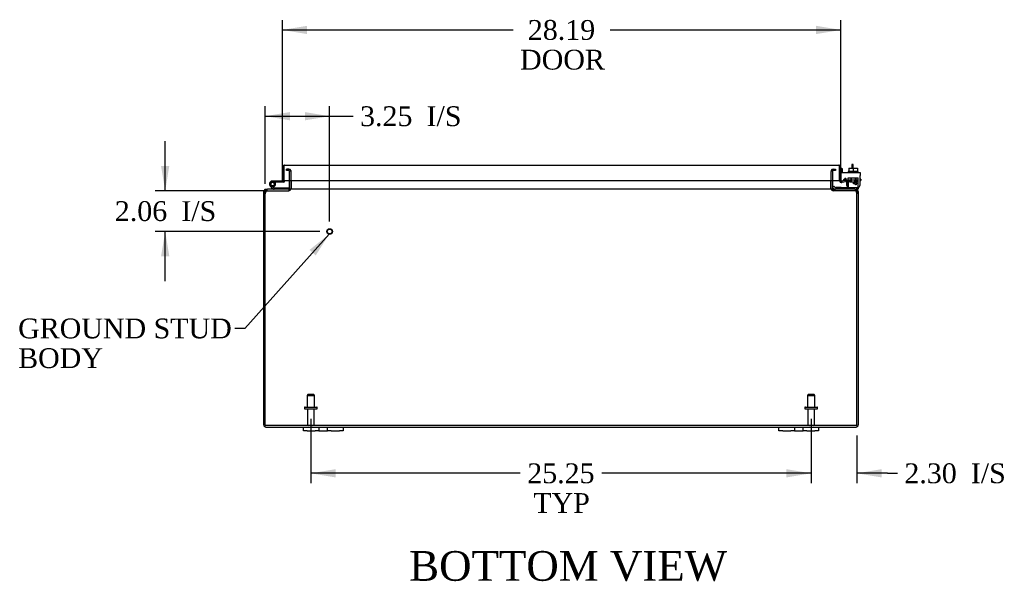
# Model space of a CAD drawing. Header units: inches. Extents: x 17 to 230, y 8 to 158.
# Tile 1 of 8: x 60 to 110, y 8 to 36. Entities that reach past the tile are written whole.
import ezdxf
from ezdxf.enums import TextEntityAlignment as Align

# ---------------------------------------------------------------- set-up
doc = ezdxf.new("R2010")
doc.units = ezdxf.units.IN
doc.header["$MEASUREMENT"] = 0
for name, color, linetype in [('COM40153-1', 7, 'CONTINUOUS'), ('COM40153-2', 7, 'CONTINUOUS'), ('COM42667', 7, 'CONTINUOUS'), ('COM42780', 7, 'CONTINUOUS'), ('COM48461', 7, 'CONTINUOUS'), ('COM48514', 7, 'CONTINUOUS'), ('COM71780-21', 7, 'CONTINUOUS'), ('DEFAULT', 7, 'CONTINUOUS'), ('FET07710', 7, 'CONTINUOUS'), ('HNG10620-32B', 7, 'CONTINUOUS'), ('HNG10620-32C', 7, 'CONTINUOUS'), ('HNG10620-32P', 7, 'CONTINUOUS'), ('SCC19011', 7, 'CONTINUOUS'), ('STD21878', 7, 'CONTINUOUS'), ('STD26094', 7, 'CONTINUOUS'), ('WAF25035', 7, 'CONTINUOUS')]:
    doc.layers.add(name, color=color, linetype=linetype)
doc.styles.add('SEACAD_TIMES_NEW_ROMAN', font='times.ttf')

# ---------------------------------------------------------------- blocks, each defined once
blk = doc.blocks.new('SEANNOT_GROUP1')
at = {"layer": 'DEFAULT', "linetype": 'Continuous'}
blk.add_hatch(color=136, dxfattribs=at).paths.add_polyline_path([(75.098, 24.114), (75.776, 25.184), (74.787, 24.392)])
at = {"layer": 'DEFAULT', "color": 136, "linetype": 'Continuous'}
blk.add_line((71.522, 20.43), (71.022, 20.43), dxfattribs=at)
blk.add_lwpolyline([(71.522, 20.43), (75.776, 25.184)], dxfattribs=at)
at = {"layer": 'DEFAULT', "color": 136, "linetype": 'Continuous', "style": 'SEACAD_TIMES_NEW_ROMAN'}
for s, p in [('GROUND STUD', (60.08, 20.93)), ('BODY', (60.08, 19.43))]:
    blk.add_text(s, height=1, dxfattribs=at).set_placement(p, align=Align.TOP_LEFT)
blk = doc.blocks.new('GDIMGGROUP4')
at = {"layer": 'DEFAULT', "linetype": 'Continuous'}
for points in [[(76.104, 12.909), (76.104, 13.326), (74.854, 13.118)], [(98.854, 12.909), (100.104, 13.118), (98.854, 13.326)]]:
    blk.add_hatch(color=136, dxfattribs=at).paths.add_polyline_path(points)
at = {"layer": 'DEFAULT', "color": 136, "linetype": 'Continuous'}
for p, q in [((74.854, 15.863), (74.854, 12.618)), ((100.104, 15.863), (100.104, 12.618)), ((85.423, 13.118), (74.854, 13.118)), ((100.104, 13.118), (89.536, 13.118))]:
    blk.add_line(p, q, dxfattribs=at)
at = {"layer": 'DEFAULT', "color": 136, "linetype": 'Continuous', "style": 'SEACAD_TIMES_NEW_ROMAN'}
for s, p in [('25.25', (85.773, 13.618)), ('TYP', (86.081, 12.118))]:
    blk.add_text(s, height=1, dxfattribs=at).set_placement(p, align=Align.TOP_LEFT)
blk = doc.blocks.new('GDIMGGROUP11')
at = {"layer": 'DEFAULT', "linetype": 'Continuous'}
for points in [[(74.666, 35.704), (73.416, 35.496), (74.666, 35.287)], [(100.354, 35.704), (100.354, 35.287), (101.604, 35.496)]]:
    blk.add_hatch(color=136, dxfattribs=at).paths.add_polyline_path(points)
at = {"layer": 'DEFAULT', "color": 136, "linetype": 'Continuous'}
for p, q in [((73.416, 28.369), (73.416, 35.996)), ((101.604, 28.397), (101.604, 35.996)), ((73.416, 35.496), (85.063, 35.496)), ((89.958, 35.496), (101.604, 35.496))]:
    blk.add_line(p, q, dxfattribs=at)
at = {"layer": 'DEFAULT', "color": 136, "linetype": 'Continuous', "style": 'SEACAD_TIMES_NEW_ROMAN'}
for s, p in [('28.19', (85.804, 35.996)), ('DOOR', (85.413, 34.496))]:
    blk.add_text(s, height=1, dxfattribs=at).set_placement(p, align=Align.TOP_LEFT)
blk = doc.blocks.new('GDIMGGROUP14')
at = {"layer": 'DEFAULT', "linetype": 'Continuous'}
for points in [[(98.854, 12.909), (100.104, 13.118), (98.854, 13.326)], [(103.657, 12.909), (103.657, 13.326), (102.407, 13.118)]]:
    blk.add_hatch(color=136, dxfattribs=at).paths.add_polyline_path(points)
at = {"layer": 'DEFAULT', "color": 136, "linetype": 'Continuous'}
for p, q in [((100.104, 15.863), (100.104, 12.618)), ((102.407, 15.026), (102.407, 12.618)), ((100.104, 13.118), (97.604, 13.118)), ((103.957, 13.118), (102.407, 13.118)), ((103.957, 13.118), (104.457, 13.118))]:
    blk.add_line(p, q, dxfattribs=at)
at = {"layer": 'DEFAULT', "color": 136, "linetype": 'Continuous', "style": 'SEACAD_TIMES_NEW_ROMAN'}
for s, p in [('2.30', (104.807, 13.618)), ('I/S', (108.161, 13.618))]:
    blk.add_text(s, height=1, dxfattribs=at).set_placement(p, align=Align.TOP_LEFT)
blk = doc.blocks.new('GDIMGGROUP16')
at = {"layer": 'DEFAULT', "linetype": 'Continuous'}
for points in [[(73.801, 31.35), (72.551, 31.142), (73.801, 30.933)], [(74.551, 31.35), (74.551, 30.933), (75.801, 31.142)]]:
    blk.add_hatch(color=136, dxfattribs=at).paths.add_polyline_path(points)
at = {"layer": 'DEFAULT', "color": 136, "linetype": 'Continuous'}
for p, q in [((72.551, 27.728), (72.551, 31.642)), ((75.801, 25.822), (75.801, 31.642)), ((72.551, 31.142), (76.487, 31.142)), ((76.487, 31.142), (76.987, 31.142))]:
    blk.add_line(p, q, dxfattribs=at)
at = {"layer": 'DEFAULT', "color": 136, "linetype": 'Continuous', "style": 'SEACAD_TIMES_NEW_ROMAN'}
for s, p in [('3.25', (77.337, 31.642)), ('I/S', (80.691, 31.642))]:
    blk.add_text(s, height=1, dxfattribs=at).set_placement(p, align=Align.TOP_LEFT)
blk = doc.blocks.new('GDIMGGROUP17')
at = {"layer": 'DEFAULT', "linetype": 'Continuous'}
for points in [[(67.293, 28.632), (67.502, 27.382), (67.71, 28.632)], [(67.293, 24.072), (67.71, 24.072), (67.502, 25.322)]]:
    blk.add_hatch(color=136, dxfattribs=at).paths.add_polyline_path(points)
at = {"layer": 'DEFAULT', "color": 136, "linetype": 'Continuous'}
for p, q in [((67.502, 27.382), (67.502, 29.882)), ((72.667, 27.382), (67.002, 27.382)), ((75.301, 25.322), (67.002, 25.322)), ((67.502, 22.822), (67.502, 25.322))]:
    blk.add_line(p, q, dxfattribs=at)
at = {"layer": 'DEFAULT', "color": 136, "linetype": 'Continuous', "style": 'SEACAD_TIMES_NEW_ROMAN'}
for s, p in [('2.06', (64.96, 26.852)), ('I/S', (68.314, 26.852))]:
    blk.add_text(s, height=1, dxfattribs=at).set_placement(p, align=Align.TOP_LEFT)

msp = doc.modelspace()

# ---------------------------------------------------------------- linework, layer by layer
at = {"layer": 'COM40153-1', "color": 7}
for p, q in [((102.157, 28.704), (102.157, 28.526)), ((102.229, 28.704), (102.157, 28.704)), ((102.229, 28.526), (102.229, 28.704))]:
    msp.add_line(p, q, dxfattribs=at)
at = {"layer": 'COM40153-2', "color": 7}
for p, q in [((101.676, 28.492), (101.604, 28.492)), ((101.676, 28.3), (101.676, 28.492)), ((101.889, 27.892), (101.731, 27.892)), ((101.881, 27.964), (101.777, 27.964)), ((102.604, 27.964), (102.575, 27.964)), ((102.575, 27.892), (102.604, 27.892)), ((102.604, 27.964), (102.604, 27.892))]:
    msp.add_line(p, q, dxfattribs=at)
msp.add_arc((101.712, 28), 0.108, 180, 186.8545, dxfattribs=at)
at = {"layer": 'COM42667', "color": 7}
for p, q in [((101.605, 28.3), (102.575, 28.3)), ((101.605, 28.157), (101.605, 28.3)), ((101.605, 28.157), (101.605, 27.901)), ((101.719, 27.875), (101.779, 27.966)), ((101.889, 27.934), (101.889, 27.674)), ((102.238, 27.762), (102.354, 27.924)), ((102.348, 27.875), (102.269, 27.762)), ((102.348, 27.762), (102.348, 27.875)), ((102.354, 27.924), (102.378, 27.924)), ((102.378, 27.924), (102.378, 27.762)), ((102.575, 28.3), (102.575, 28.157)), ((102.575, 27.674), (102.575, 28.157)), ((102.238, 27.734), (102.238, 27.762)), ((102.348, 27.734), (102.238, 27.734)), ((102.269, 27.762), (102.348, 27.762)), ((102.348, 27.674), (102.348, 27.734)), ((102.378, 27.674), (102.348, 27.674)), ((102.378, 27.762), (102.412, 27.762)), ((102.412, 27.734), (102.378, 27.734)), ((102.378, 27.734), (102.378, 27.674)), ((102.412, 27.762), (102.412, 27.734))]:
    msp.add_line(p, q, dxfattribs=at)
for centre, radius, start, end in [((101.665, 27.901), 0.06, 180, 202.199), ((101.829, 27.934), 0.06, 0, 147.1545), ((102.014, 27.674), 0.125, 180, 270), ((102.45, 27.674), 0.125, 270, 0)]:
    msp.add_arc(centre, radius, start, end, dxfattribs=at)
at = {"layer": 'COM42780', "color": 7}
for p, q in [((101.976, 28.026), (102.476, 28.026)), ((101.976, 27.94), (101.976, 28.026)), ((101.976, 27.886), (101.976, 27.94)), ((101.976, 27.94), (101.976, 27.47)), ((101.976, 27.931), (102.476, 27.931)), ((102.031, 27.931), (102.031, 27.836)), ((102.031, 27.836), (102.421, 27.836)), ((102.101, 28.026), (102.101, 27.836)), ((102.12, 28.026), (102.12, 27.836)), ((102.333, 27.836), (102.333, 28.026)), ((102.351, 28.026), (102.351, 27.836)), ((102.421, 27.836), (102.421, 27.931)), ((102.476, 27.886), (102.476, 28.026)), ((102.476, 27.596), (102.476, 27.886)), ((101.176, 27.547), (101.244, 27.614)), ((101.176, 27.547), (101.227, 27.496)), ((101.244, 27.614), (101.294, 27.563)), ((101.328, 27.549), (102.226, 27.549)), ((101.361, 27.548), (101.361, 27.549)), ((101.421, 27.548), (101.361, 27.548)), ((101.421, 27.548), (101.421, 27.549)), ((101.45, 27.548), (101.421, 27.548)), ((101.45, 27.548), (101.45, 27.549)), ((101.611, 27.548), (101.45, 27.548)), ((101.562, 27.548), (101.562, 27.549)), ((101.611, 27.548), (101.611, 27.549)), ((102.226, 27.549), (102.476, 27.549)), ((102.476, 27.454), (102.374, 27.454)), ((102.476, 27.552), (102.476, 27.596)), ((102.476, 27.549), (102.476, 27.552)), ((102.476, 27.549), (102.476, 27.454))]:
    msp.add_line(p, q, dxfattribs=at)
for radius in [0.143, 0.048]:
    msp.add_arc((101.328, 27.597), radius, 225, 270, dxfattribs=at)
msp.add_ellipse((101.726, 28.555), major_axis=(0, -14.322), ratio=0.017455, start_param=1.503851, end_param=1.524085, dxfattribs=at)
for points, knots in [([(101.968, 27.549), (101.969, 27.549), (101.971, 27.55), (101.972, 27.554), (101.973, 27.555), (101.973, 27.556)], [0, 0, 0, 0, 0.25, 0.25, 0.3597521, 0.3597521, 0.3597521, 0.3597521]), ([(101.976, 27.47), (101.976, 27.465), (101.976, 27.461), (101.973, 27.456), (101.971, 27.454), (101.968, 27.454)], [0, 0, 0, 0, 0.5, 0.5, 1, 1, 1, 1]), ([(101.973, 27.556), (101.973, 27.557), (101.973, 27.557), (101.974, 27.559), (101.974, 27.561), (101.975, 27.567), (101.975, 27.572), (101.976, 27.584), (101.976, 27.59), (101.976, 27.596)], [0.3597521, 0.3597521, 0.3597521, 0.3597521, 0.375, 0.375, 0.5, 0.5, 0.75, 0.75, 1, 1, 1, 1])]:
    msp.add_open_spline(points, degree=3, knots=knots, dxfattribs=at)
at = {"layer": 'COM48461', "color": 7}
for p, q in [((73.624, 28.395), (73.624, 28.467)), ((73.695, 28.467), (73.624, 28.467)), ((73.695, 28.395), (73.624, 28.395)), ((73.746, 28.467), (73.695, 28.467)), ((73.746, 28.395), (73.695, 28.395)), ((73.746, 28.395), (73.746, 28.467)), ((73.78, 28.371), (73.848, 28.396)), ((73.782, 27.897), (73.782, 28.359)), ((73.854, 27.897), (73.854, 28.359)), ((101.104, 27.897), (101.104, 28.359)), ((101.179, 28.371), (101.111, 28.396)), ((101.176, 28.359), (101.176, 27.897)), ((101.212, 28.395), (101.212, 28.467)), ((101.264, 28.395), (101.212, 28.395)), ((101.225, 28.467), (101.264, 28.467)), ((101.264, 28.467), (101.334, 28.467)), ((101.334, 28.395), (101.264, 28.395)), ((101.334, 28.467), (101.334, 28.395)), ((73.782, 27.49), (73.782, 27.897)), ((73.854, 27.49), (73.854, 27.897)), ((101.104, 27.49), (101.104, 27.897)), ((101.176, 27.897), (101.176, 27.49)), ((72.479, 27.228), (72.479, 27.346)), ((72.551, 27.346), (72.479, 27.346)), ((72.551, 27.228), (72.551, 27.346)), ((72.568, 27.377), (72.587, 27.382)), ((72.587, 27.382), (72.587, 27.454)), ((72.587, 27.454), (72.657, 27.454)), ((72.587, 27.382), (73.746, 27.382)), ((73.746, 27.454), (73.746, 27.382)), ((73.781, 27.48), (73.843, 27.462)), ((73.843, 27.462), (73.85, 27.46)), ((101.115, 27.462), (101.109, 27.46)), ((101.178, 27.48), (101.115, 27.462)), ((101.212, 27.454), (101.212, 27.382)), ((102.371, 27.382), (101.212, 27.382)), ((102.302, 27.454), (102.371, 27.454)), ((102.371, 27.382), (102.371, 27.454)), ((102.391, 27.377), (102.371, 27.382)), ((102.407, 27.346), (102.407, 27.228)), ((102.407, 27.346), (102.479, 27.346)), ((102.479, 27.346), (102.479, 27.228)), ((72.479, 15.562), (72.479, 27.228)), ((102.479, 27.228), (102.479, 15.562)), ((72.587, 15.454), (74.479, 15.454)), ((76.479, 15.454), (98.479, 15.454)), ((100.479, 15.454), (102.371, 15.454))]:
    msp.add_line(p, q, dxfattribs=at)
for centre, radius, start, end in [((73.746, 28.359), 0.108, 19.7821, 90), ((73.746, 28.359), 0.036, 19.7822, 89.9999), ((73.746, 28.359), 0.036, 0, 19.7821), ((73.746, 28.359), 0.108, 0, 19.7821), ((101.212, 28.359), 0.108, 160.2179, 180), ((101.212, 28.359), 0.108, 90, 160.2179), ((101.212, 28.359), 0.036, 160.2179, 180), ((101.212, 28.359), 0.036, 90.0001, 160.2178), ((72.587, 27.346), 0.108, 122.6431, 180), ((72.588, 27.346), 0.109, 90.0913, 122.5518), ((72.587, 27.346), 0.036, 122.6431, 180), ((73.746, 27.49), 0.036, 270.0001, 343.7794), ((73.746, 27.49), 0.108, 270, 343.7795), ((73.746, 27.49), 0.036, 343.7795, 0), ((73.746, 27.49), 0.108, 343.7795, 0), ((101.212, 27.49), 0.108, 180, 196.2205), ((101.212, 27.49), 0.108, 196.2205, 270), ((101.212, 27.49), 0.036, 180, 196.2205), ((101.212, 27.49), 0.036, 196.2206, 269.9999), ((102.371, 27.346), 0.108, 57.3569, 90), ((102.371, 27.346), 0.036, 0, 57.3569), ((102.371, 27.346), 0.108, 0, 57.3569), ((72.587, 15.562), 0.108, 180, 270), ((72.587, 15.562), 0.036, 180, 270), ((102.371, 15.562), 0.108, 270, 0), ((102.371, 15.562), 0.036, 270, 0)]:
    msp.add_arc(centre, radius, start, end, dxfattribs=at)
at = {"layer": 'COM48514', "color": 7}
for p, q in [((73.879, 27.49), (73.879, 27.897)), ((101.08, 27.897), (101.08, 27.49)), ((102.302, 27.454), (72.657, 27.454)), ((73.879, 27.49), (73.879, 27.48)), ((101.08, 27.48), (101.08, 27.49)), ((72.551, 15.526), (72.551, 27.228)), ((102.407, 15.526), (102.407, 27.228)), ((102.407, 15.526), (72.551, 15.526))]:
    msp.add_line(p, q, dxfattribs=at)
for centre, radius, start, end in [((72.801, 27.228), 0.25, 151.8454, 180), ((72.795, 27.301), 0.219, 141.4717, 168.0655), ((72.66, 27.407), 0.0474, 94.5956, 140.4649), ((73.797, 27.598), 0.144, 273.4883, 305.1665), ((101.162, 27.598), 0.144, 234.8335, 266.5117), ((102.298, 27.407), 0.0474, 39.5351, 85.4044), ((102.164, 27.301), 0.219, 11.9345, 38.5283), ((102.157, 27.228), 0.25, 0, 28.1546)]:
    msp.add_arc(centre, radius, start, end, dxfattribs=at)
at = {"layer": 'COM71780-21', "color": 7}
for p, q in [((73.416, 27.869), (73.416, 28.556)), ((73.488, 28.658), (73.488, 28.556)), ((73.488, 27.869), (73.488, 28.556)), ((73.489, 28.556), (73.489, 28.658)), ((73.489, 28.556), (73.489, 27.897)), ((73.524, 28.664), (101.496, 28.664)), ((101.532, 28.556), (101.532, 28.658)), ((101.532, 28.658), (101.532, 28.556)), ((101.532, 27.897), (101.532, 28.556)), ((101.532, 28.556), (101.532, 27.897)), ((101.604, 28.556), (101.604, 27.897)), ((73.416, 27.869), (73.488, 27.869)), ((73.489, 27.897), (101.532, 27.897)), ((101.604, 27.897), (101.532, 27.897)), ((101.617, 27.87), (101.571, 27.815)), ((101.817, 27.892), (101.647, 27.862)), ((101.647, 27.862), (101.659, 27.791)), ((101.829, 27.821), (101.817, 27.892)), ((101.829, 27.821), (101.659, 27.791))]:
    msp.add_line(p, q, dxfattribs=at)
for centre, radius, start, end in [((73.524, 28.556), 0.108, 109.4712, 180), ((73.524, 28.556), 0.108, 90, 109.4712), ((101.496, 28.556), 0.108, 70.5288, 90), ((101.496, 28.556), 0.108, 0, 70.5288), ((101.64, 27.897), 0.108, 180, 230), ((101.64, 27.897), 0.036, 180, 230), ((101.64, 27.897), 0.036, 230, 280), ((101.64, 27.897), 0.108, 230.0001, 279.9999)]:
    msp.add_arc(centre, radius, start, end, dxfattribs=at)
for centre, start_param, end_param in [((73.524, 28.556), 3.141593, 3.48143), ((101.496, 28.556), 2.801756, 3.141593)]:
    msp.add_ellipse(centre, major_axis=(0, -0.108), ratio=0.997813, start_param=start_param, end_param=end_param, dxfattribs=at)
at = {"layer": 'FET07710', "color": 7}
for p, q in [((74.479, 15.267), (74.479, 15.454)), ((74.479, 15.454), (74.667, 15.454)), ((74.667, 15.454), (75.073, 15.454)), ((75.073, 15.454), (75.261, 15.454)), ((75.261, 15.454), (75.479, 15.454)), ((75.261, 15.454), (75.261, 15.267)), ((75.479, 15.454), (75.479, 15.454)), ((75.479, 15.454), (75.697, 15.454)), ((75.697, 15.267), (75.697, 15.454)), ((75.697, 15.454), (75.885, 15.454)), ((75.885, 15.454), (76.292, 15.454)), ((76.292, 15.454), (76.479, 15.454)), ((76.479, 15.454), (76.479, 15.267)), ((98.479, 15.267), (98.479, 15.454)), ((98.479, 15.454), (98.667, 15.454)), ((98.667, 15.454), (99.073, 15.454)), ((99.073, 15.454), (99.261, 15.454)), ((99.261, 15.454), (99.479, 15.454)), ((99.261, 15.454), (99.261, 15.267)), ((99.479, 15.454), (99.479, 15.454)), ((99.479, 15.454), (99.697, 15.454)), ((99.697, 15.267), (99.697, 15.454)), ((99.697, 15.454), (99.885, 15.454)), ((99.885, 15.454), (100.292, 15.454)), ((100.292, 15.454), (100.479, 15.454)), ((100.479, 15.454), (100.479, 15.267)), ((74.667, 15.267), (74.479, 15.267)), ((74.667, 15.267), (75.073, 15.267)), ((75.261, 15.267), (75.073, 15.267)), ((75.261, 15.267), (75.479, 15.267)), ((75.479, 15.267), (75.697, 15.267)), ((75.479, 15.267), (75.479, 15.267)), ((75.885, 15.267), (75.697, 15.267)), ((75.885, 15.267), (76.292, 15.267)), ((76.479, 15.267), (76.292, 15.267)), ((98.667, 15.267), (98.479, 15.267)), ((98.667, 15.267), (99.073, 15.267)), ((99.261, 15.267), (99.073, 15.267)), ((99.261, 15.267), (99.479, 15.267)), ((99.479, 15.267), (99.697, 15.267)), ((99.479, 15.267), (99.479, 15.267)), ((99.885, 15.267), (99.697, 15.267)), ((99.885, 15.267), (100.292, 15.267)), ((100.479, 15.267), (100.292, 15.267))]:
    msp.add_line(p, q, dxfattribs=at)
at = {"layer": 'HNG10620-32B', "color": 7}
for p, q in [((72.936, 27.48), (72.81, 27.607)), ((72.979, 27.523), (72.852, 27.649)), ((72.964, 27.569), (72.946, 27.626)), ((73.734, 27.514), (72.999, 27.514)), ((73.734, 27.454), (73.734, 27.514))]:
    msp.add_line(p, q, dxfattribs=at)
for centre, radius, start, end in [((72.918, 27.716), 0.154, 287.1819, 225), ((72.918, 27.716), 0.0938, 287.1819, 225), ((72.999, 27.543), 0.089, 225, 270), ((72.999, 27.543), 0.029, 225, 270)]:
    msp.add_arc(centre, radius, start, end, dxfattribs=at)
at = {"layer": 'HNG10620-32C', "color": 7}
for p, q in [((73.488, 28.349), (73.489, 28.349)), ((73.072, 27.869), (72.918, 27.869)), ((73.416, 27.869), (73.072, 27.869)), ((73.072, 27.869), (73.072, 27.809)), ((73.072, 27.809), (73.04, 27.809)), ((73.459, 27.809), (73.072, 27.809))]:
    msp.add_line(p, q, dxfattribs=at)
for centre, radius, start, end in [((73.459, 27.898), 0.089, 270, 0), ((72.918, 27.716), 0.154, 277.4281, 287.1819)]:
    msp.add_arc(centre, radius, start, end, dxfattribs=at)
at = {"layer": 'HNG10620-32P', "color": 7}
msp.add_circle((72.918, 27.716), 0.0938, dxfattribs=at)
at = {"layer": 'SCC19011', "color": 7}
for p, q in [((102.011, 28.526), (102.011, 28.345)), ((102.011, 28.526), (102.226, 28.526)), ((102.226, 28.526), (102.226, 28.345)), ((102.226, 28.526), (102.441, 28.526)), ((102.441, 28.526), (102.441, 28.345))]:
    msp.add_line(p, q, dxfattribs=at)
at = {"layer": 'STD21878', "color": 7}
for radius in [0.141, 0.125]:
    msp.add_circle((75.801, 25.322), radius, dxfattribs=at)
at = {"layer": 'STD26094', "color": 7}
for p, q in [((74.704, 17.088), (74.667, 17.051)), ((74.667, 17.051), (75.042, 17.051)), ((74.667, 17.051), (74.667, 16.463)), ((75.004, 17.088), (74.704, 17.088)), ((75.042, 17.051), (75.004, 17.088)), ((75.042, 16.463), (75.042, 17.051)), ((99.954, 17.088), (99.917, 17.051)), ((99.917, 17.051), (100.292, 17.051)), ((99.917, 17.051), (99.917, 16.463)), ((100.254, 17.088), (99.954, 17.088)), ((100.292, 17.051), (100.254, 17.088)), ((100.292, 16.463), (100.292, 17.051)), ((74.529, 16.433), (74.529, 16.393)), ((74.559, 16.463), (75.149, 16.463)), ((75.179, 16.393), (75.179, 16.433)), ((99.779, 16.433), (99.779, 16.393)), ((99.809, 16.463), (100.399, 16.463)), ((100.429, 16.393), (100.429, 16.433)), ((74.559, 16.363), (75.149, 16.363)), ((74.689, 16.363), (74.689, 15.586)), ((75.019, 15.586), (75.019, 16.363)), ((99.809, 16.363), (100.399, 16.363)), ((99.939, 16.363), (99.939, 15.586)), ((100.269, 15.586), (100.269, 16.363))]:
    msp.add_line(p, q, dxfattribs=at)
for centre, radius, start, end in [((74.559, 16.433), 0.03, 90, 180), ((75.149, 16.433), 0.03, 0, 90), ((99.809, 16.433), 0.03, 90, 180), ((100.399, 16.433), 0.03, 0, 90), ((74.559, 16.393), 0.03, 180, 270), ((75.149, 16.393), 0.03, 270, 0), ((99.809, 16.393), 0.03, 180, 270), ((100.399, 16.393), 0.03, 270, 0), ((74.749, 15.586), 0.06, 180, 270), ((74.959, 15.586), 0.06, 270, 0), ((99.999, 15.586), 0.06, 180, 270), ((100.209, 15.586), 0.06, 270, 0)]:
    msp.add_arc(centre, radius, start, end, dxfattribs=at)
at = {"layer": 'WAF25035', "color": 7}
for p, q in [((102.476, 28.345), (101.976, 28.345)), ((101.976, 28.345), (101.976, 28.3)), ((102.476, 28.3), (102.476, 28.345))]:
    msp.add_line(p, q, dxfattribs=at)

# ---------------------------------------------------------------- block references
at = {"layer": 'DEFAULT', "color": 7}
for name in ['GDIMGGROUP11', 'GDIMGGROUP16', 'GDIMGGROUP17', 'SEANNOT_GROUP1', 'GDIMGGROUP4', 'GDIMGGROUP14']:
    msp.add_blockref(name, (0, 0), dxfattribs=at)

# ---------------------------------------------------------------- texts
at = {"layer": 'DEFAULT', "color": 7, "style": 'SEACAD_TIMES_NEW_ROMAN'}
msp.add_text('BOTTOM VIEW', height=1.5, dxfattribs=at).set_placement((79.814, 9.192), align=Align.TOP_LEFT)

doc.saveas('drawing.dxf')
